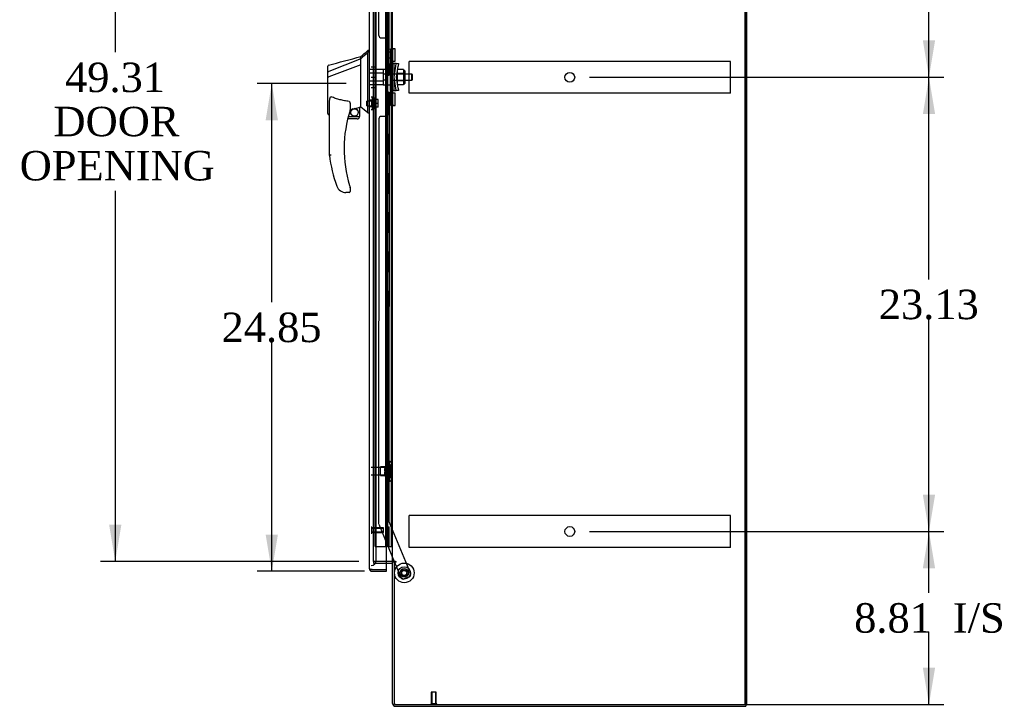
# Model space of a CAD drawing. Header units: inches. Extents: x 1 to 299, y -2 to 199.
# Tile 9 of 12: x 131 to 181, y 68 to 103. Entities that reach past the tile are written whole.
import ezdxf
from ezdxf.enums import TextEntityAlignment as Align
from ezdxf.lldxf.tags import DXFTag

# ---------------------------------------------------------------- set-up
doc = ezdxf.new("R2010")
doc.units = ezdxf.units.IN
doc.header["$MEASUREMENT"] = 0
for name, color, linetype in [('COM53964-1', 7, 'Continuous'), ('COM70220', 7, 'Continuous'), ('COM70759', 7, 'Continuous'), ('COM70763-1', 7, 'Continuous'), ('COM70838', 7, 'Continuous'), ('COM70839-1', 7, 'Continuous'), ('COM71202-1', 7, 'Continuous'), ('COM71205-1', 7, 'Continuous'), ('COM71206-1', 7, 'Continuous'), ('Default', 7, 'Continuous'), ('HAN86294', 7, 'Continuous'), ('HAN86294_NUT', 7, 'Continuous'), ('HAN86294_SCREW', 7, 'Continuous'), ('HAN86294_WASHER', 7, 'Continuous'), ('HAN_NUT', 7, 'Continuous'), ('NTS18147', 7, 'Continuous'), ('ROL87452', 7, 'Continuous'), ('RVT17786', 7, 'Continuous'), ('RVT19000', 7, 'Continuous'), ('SPC87322', 7, 'Continuous'), ('STD26122', 7, 'Continuous'), ('STD26258', 7, 'Continuous'), ('WAF25376', 7, 'Continuous'), ('WAM30038', 7, 'Continuous')]:
    doc.layers.add(name, color=color, linetype=linetype)
doc.styles.add('SEACAD_Times_New_Roman', font='times.ttf')
tags = doc.linetypes.add('HIDDEN2', pattern=[0.1875, 0.125, -0.0625]).pattern_tags.tags
tags[6:7] = [DXFTag(74, 4), DXFTag(75, 0), DXFTag(340, '0'), DXFTag(46, 0.0), DXFTag(50, 0.0), DXFTag(44, 0.0), DXFTag(45, 0.0)]
tags[4:5] = [DXFTag(74, 4), DXFTag(75, 0), DXFTag(340, '0'), DXFTag(46, 0.0), DXFTag(50, 0.0), DXFTag(44, 0.0), DXFTag(45, 0.0)]
doc.dimstyles.new('HAMMOND_(STH_-_300x200)', dxfattribs={"dimtxt": 1.5, "dimasz": 1.875, "dimexe": 0.75, "dimexo": 0.75, "dimgap": 0.375, "dimtad": 0, "dimtih": 1, "dimtoh": 1, "dimzin": 0, "dimdsep": 46, "dimtxsty": 'SEACAD_Times_New_Roman', "dimblk1": '_SE_FILLED', "dimblk2": '_SE_FILLED', "dimsah": 1, "dimcen": 0.75, "dimadec": 0, "dimazin": 0, "dimtfac": 0.8, "dimtofl": 0, "dimtmove": 0, "dimatfit": 3, "dimfxl": 1, "dimtolj": 1, "dimtzin": 0, "dimarcsym": 0})

# ---------------------------------------------------------------- blocks, each defined once
blk = doc.blocks.new('SE3')
at = {"layer": 'COM53964-1', "color": 7, "linetype": 'HIDDEN2'}
for p, q in [((150.4, 100.77), (150.4, 100.908)), ((166.775, 100.908), (150.4, 100.908)), ((166.775, 100.77), (166.775, 100.908)), ((150.4, 99.421), (150.4, 100.77)), ((166.775, 99.421), (166.775, 100.77)), ((150.4, 99.283), (150.4, 99.421)), ((166.775, 99.283), (166.775, 99.421)), ((166.775, 99.283), (150.4, 99.283)), ((150.4, 77.64), (150.4, 77.778)), ((166.775, 77.778), (150.4, 77.778)), ((150.4, 76.291), (150.4, 77.64)), ((166.775, 77.64), (166.775, 77.778)), ((166.775, 76.291), (166.775, 77.64)), ((150.4, 76.153), (150.4, 76.291)), ((166.775, 76.153), (166.775, 76.291)), ((166.775, 76.153), (150.4, 76.153))]:
    blk.add_line(p, q, dxfattribs=at)
for centre in [(158.587, 100.095), (158.587, 76.965)]:
    blk.add_circle(centre, 0.25, dxfattribs=at)
at = {"layer": 'COM70220', "color": 7, "linetype": 'HIDDEN2'}
for p, q in [((148.715, 75.737), (148.715, 124.669)), ((148.715, 75.487), (148.715, 75.737))]:
    blk.add_line(p, q, dxfattribs=at)
blk.add_arc((148.465, 75.487), 0.25, 270, 0, dxfattribs=at)
at = {"layer": 'COM70759', "color": 7, "linetype": 'HIDDEN2'}
for p, q in [((148.664, 76.203), (148.664, 124.203)), ((149.204, 76.203), (149.204, 124.203)), ((149.209, 124.212), (149.209, 76.203)), ((149.309, 76.203), (149.309, 124.212)), ((149.495, 76.203), (149.495, 124.203)), ((149.557, 76.203), (149.557, 124.203)), ((149.249, 102.203), (149.249, 103.203)), ((149.346, 102.203), (149.346, 103.203)), ((149.371, 103.203), (149.371, 102.203)), ((149.376, 102.203), (149.376, 103.203)), ((149.204, 102.203), (149.259, 102.203)), ((149.249, 102.203), (149.376, 102.203)), ((149.259, 101.203), (149.259, 102.203)), ((149.301, 101.203), (149.301, 102.203)), ((149.204, 101.203), (149.259, 101.203)), ((149.249, 101.203), (149.376, 101.203)), ((149.249, 100.203), (149.249, 101.203)), ((149.346, 100.203), (149.346, 101.203)), ((149.371, 101.203), (149.371, 100.203)), ((149.376, 100.203), (149.376, 101.203)), ((149.204, 100.203), (149.259, 100.203)), ((149.249, 100.203), (149.376, 100.203)), ((149.259, 99.203), (149.259, 100.203)), ((149.301, 99.203), (149.301, 100.203)), ((149.204, 99.203), (149.259, 99.203)), ((149.249, 99.203), (149.376, 99.203)), ((149.249, 98.203), (149.249, 99.203)), ((149.346, 98.203), (149.346, 99.203)), ((149.371, 99.203), (149.371, 98.203)), ((149.376, 98.203), (149.376, 99.203)), ((149.204, 98.203), (149.259, 98.203)), ((149.249, 98.203), (149.376, 98.203)), ((149.259, 97.203), (149.259, 98.203)), ((149.301, 97.203), (149.301, 98.203)), ((149.204, 97.203), (149.259, 97.203)), ((149.249, 97.203), (149.376, 97.203)), ((149.249, 96.203), (149.249, 97.203)), ((149.346, 96.203), (149.346, 97.203)), ((149.371, 97.203), (149.371, 96.203)), ((149.376, 96.203), (149.376, 97.203)), ((149.204, 96.203), (149.259, 96.203)), ((149.249, 96.203), (149.376, 96.203)), ((149.259, 95.203), (149.259, 96.203)), ((149.301, 95.203), (149.301, 96.203)), ((149.204, 95.203), (149.259, 95.203)), ((149.249, 95.203), (149.376, 95.203)), ((149.249, 94.203), (149.249, 95.203)), ((149.346, 94.203), (149.346, 95.203)), ((149.371, 95.203), (149.371, 94.203)), ((149.376, 94.203), (149.376, 95.203)), ((149.204, 94.203), (149.259, 94.203)), ((149.249, 94.203), (149.376, 94.203)), ((149.259, 93.203), (149.259, 94.203)), ((149.301, 93.203), (149.301, 94.203)), ((149.204, 93.203), (149.259, 93.203)), ((149.249, 93.203), (149.376, 93.203)), ((149.249, 92.203), (149.249, 93.203)), ((149.346, 92.203), (149.346, 93.203)), ((149.371, 93.203), (149.371, 92.203)), ((149.376, 92.203), (149.376, 93.203)), ((149.204, 92.203), (149.259, 92.203)), ((149.249, 92.203), (149.376, 92.203)), ((149.259, 91.203), (149.259, 92.203)), ((149.301, 91.203), (149.301, 92.203)), ((149.204, 91.203), (149.259, 91.203)), ((149.249, 91.203), (149.376, 91.203)), ((149.249, 90.203), (149.249, 91.203)), ((149.346, 90.203), (149.346, 91.203)), ((149.371, 91.203), (149.371, 90.203)), ((149.376, 90.203), (149.376, 91.203)), ((149.204, 90.203), (149.259, 90.203)), ((149.249, 90.203), (149.376, 90.203)), ((149.259, 89.203), (149.259, 90.203)), ((149.301, 89.203), (149.301, 90.203)), ((149.204, 89.203), (149.259, 89.203)), ((149.249, 89.203), (149.376, 89.203)), ((149.249, 88.203), (149.249, 89.203)), ((149.346, 88.203), (149.346, 89.203)), ((149.371, 89.203), (149.371, 88.203)), ((149.376, 88.203), (149.376, 89.203)), ((149.204, 88.203), (149.259, 88.203)), ((149.249, 88.203), (149.376, 88.203)), ((149.259, 87.203), (149.259, 88.203)), ((149.301, 87.203), (149.301, 88.203)), ((149.204, 87.203), (149.259, 87.203)), ((149.249, 87.203), (149.376, 87.203)), ((149.249, 86.203), (149.249, 87.203)), ((149.346, 86.203), (149.346, 87.203)), ((149.371, 87.203), (149.371, 86.203)), ((149.376, 86.203), (149.376, 87.203)), ((149.204, 86.203), (149.259, 86.203)), ((149.249, 86.203), (149.376, 86.203)), ((149.259, 85.203), (149.259, 86.203)), ((149.301, 85.203), (149.301, 86.203)), ((149.204, 85.203), (149.259, 85.203)), ((149.249, 85.203), (149.376, 85.203)), ((149.249, 84.203), (149.249, 85.203)), ((149.346, 84.203), (149.346, 85.203)), ((149.371, 85.203), (149.371, 84.203)), ((149.376, 84.203), (149.376, 85.203)), ((149.204, 84.203), (149.259, 84.203)), ((149.249, 84.203), (149.376, 84.203)), ((149.259, 83.203), (149.259, 84.203)), ((149.301, 83.203), (149.301, 84.203)), ((149.204, 83.203), (149.259, 83.203)), ((149.249, 83.203), (149.376, 83.203)), ((149.249, 82.203), (149.249, 83.203)), ((149.346, 82.203), (149.346, 83.203)), ((149.371, 83.203), (149.371, 82.203)), ((149.376, 82.203), (149.376, 83.203)), ((149.204, 82.203), (149.259, 82.203)), ((149.249, 82.203), (149.376, 82.203)), ((149.259, 81.203), (149.259, 82.203)), ((149.301, 81.203), (149.301, 82.203)), ((149.204, 81.203), (149.259, 81.203)), ((149.249, 81.203), (149.376, 81.203)), ((149.249, 80.203), (149.249, 81.203)), ((149.346, 80.203), (149.346, 81.203)), ((149.371, 81.203), (149.371, 80.203)), ((149.376, 80.203), (149.376, 81.203)), ((149.204, 80.203), (149.259, 80.203)), ((149.249, 80.203), (149.376, 80.203)), ((149.259, 79.203), (149.259, 80.203)), ((149.301, 79.203), (149.301, 80.203)), ((149.204, 79.203), (149.259, 79.203)), ((149.249, 79.203), (149.376, 79.203)), ((149.249, 78.203), (149.249, 79.203)), ((149.346, 78.203), (149.346, 79.203)), ((149.371, 79.203), (149.371, 78.203)), ((149.376, 78.203), (149.376, 79.203)), ((149.204, 78.203), (149.259, 78.203)), ((149.249, 78.203), (149.376, 78.203)), ((149.259, 77.203), (149.259, 78.203)), ((149.301, 77.203), (149.301, 78.203)), ((149.204, 77.203), (149.259, 77.203)), ((149.249, 76.203), (149.249, 77.203)), ((149.249, 77.203), (149.376, 77.203)), ((149.346, 76.203), (149.346, 77.203)), ((149.371, 77.203), (149.371, 76.203)), ((149.376, 76.203), (149.376, 77.203)), ((148.664, 76.203), (149.179, 76.203)), ((149.179, 76.203), (149.204, 76.203)), ((149.204, 76.203), (149.209, 76.203)), ((149.249, 76.203), (149.209, 76.203)), ((149.371, 76.203), (149.249, 76.203)), ((149.371, 76.203), (149.495, 76.203)), ((149.495, 76.203), (149.557, 76.203))]:
    blk.add_line(p, q, dxfattribs=at)
at = {"layer": 'COM70763-1', "color": 7, "linetype": 'HIDDEN2'}
blk.add_line((167.522, 68.159), (167.522, 128.029), dxfattribs=at)
at = {"layer": 'COM70763-1', "color": 7, "linetype": 'Continuous'}
for q in [(167.617, 128.029), (167.557, 68.159)]:
    blk.add_line((167.617, 68.159), q, dxfattribs=at)
at = {"layer": 'COM70838', "color": 7, "linetype": 'HIDDEN2'}
for p, q in [((149.447, 101.504), (149.447, 101.54)), ((149.447, 101.54), (149.572, 101.54)), ((149.447, 101.504), (149.447, 100.79)), ((149.572, 101.54), (149.572, 101.504)), ((149.572, 100.845), (149.572, 101.504)), ((149.447, 99.415), (149.447, 100.79)), ((149.447, 100.79), (149.505, 100.79)), ((149.505, 99.415), (149.505, 100.79)), ((149.505, 100.79), (149.63, 100.79)), ((149.63, 99.415), (149.63, 100.79)), ((149.733, 100.79), (149.63, 100.79)), ((149.633, 100.103), (149.715, 100.665)), ((149.715, 100.665), (149.733, 100.79)), ((149.733, 100.79), (149.859, 100.79)), ((149.759, 100.103), (149.841, 100.665)), ((149.859, 100.79), (149.841, 100.665)), ((149.715, 99.54), (149.633, 100.103)), ((149.841, 99.54), (149.759, 100.103)), ((149.505, 99.415), (149.447, 99.415)), ((149.447, 99.415), (149.447, 98.702)), ((149.63, 99.415), (149.505, 99.415)), ((149.572, 98.702), (149.572, 99.388)), ((149.63, 99.415), (149.733, 99.415)), ((149.733, 99.415), (149.715, 99.54)), ((149.859, 99.415), (149.733, 99.415)), ((149.841, 99.54), (149.859, 99.415)), ((149.447, 98.665), (149.447, 98.702)), ((149.572, 98.665), (149.447, 98.665)), ((149.572, 98.702), (149.572, 98.665))]:
    blk.add_line(p, q, dxfattribs=at)
for centre, start, end in [((149.689, 100.845), 180, 208.0398), ((149.689, 99.388), 166.4554, 180)]:
    blk.add_arc(centre, 0.117, start, end, dxfattribs=at)
at = {"layer": 'COM70839-1', "color": 7, "linetype": 'HIDDEN2'}
for p, q in [((148.854, 102.228), (148.841, 122.81)), ((149.385, 100.853), (149.372, 122.73)), ((148.979, 102.103), (149.19, 102.103)), ((149.315, 101.978), (149.315, 100.965)), ((149.315, 99.24), (149.315, 98.227)), ((149.385, 99.352), (149.372, 77.476)), ((148.854, 97.977), (148.841, 77.395)), ((149.19, 98.102), (148.979, 98.102)), ((148.851, 77.347), (149.64, 75.439)), ((149.372, 77.476), (150.471, 74.819)), ((149.653, 75.409), (149.981, 74.616)), ((150.404, 74.656), (150.144, 74.548))]:
    blk.add_line(p, q, dxfattribs=at)
at = {"layer": 'COM70839-1', "color": 7, "linetype": 'Continuous'}
blk.add_line((149.64, 75.439), (149.653, 75.409), dxfattribs=at)
at = {"layer": 'COM70839-1', "color": 7, "linetype": 'HIDDEN2'}
blk.add_circle((150.152, 74.856), 0.129, dxfattribs=at)
for centre, start, end in [((148.979, 102.228), 180.0344, 270.0344), ((149.19, 101.978), 0.0344, 90.0344), ((149.44, 100.965), 180.0344, 243.9305), ((149.44, 99.24), 116.0695, 179.9656), ((148.979, 97.977), 89.9656, 179.9656), ((149.19, 98.227), 269.9656, 359.9656), ((148.966, 77.395), 179.9656, 202.4776), ((150.356, 74.771), 292.4776, 22.4776), ((150.096, 74.664), 202.4776, 292.4776)]:
    blk.add_arc(centre, 0.125, start, end, dxfattribs=at)
at = {"layer": 'COM71202-1', "color": 7, "linetype": 'Continuous'}
for p, q in [((148.37, 75.08), (148.37, 125.326)), ((149.245, 75.032), (149.245, 125.374)), ((148.37, 75.08), (148.37, 75.079)), ((148.37, 75.08), (148.37, 75.08)), ((148.451, 75.032), (148.4, 74.993)), ((148.513, 75.032), (148.4, 75.032)), ((148.451, 75.032), (148.513, 75.032)), ((148.513, 75.032), (148.513, 75.032)), ((148.513, 75.032), (149.245, 75.032)), ((148.513, 75.032), (149.245, 75.032)), ((148.513, 74.937), (149.245, 74.937)), ((149.245, 74.937), (149.245, 75.032))]:
    blk.add_line(p, q, dxfattribs=at)
for start, end in [(180, 180.0762), (180.1561, 217.5036), (217.5036, 270)]:
    blk.add_arc((148.513, 75.08), 0.143, start, end, dxfattribs=at)
blk.add_open_spline([(148.4, 75.032), (148.39, 75.04), (148.383, 75.048), (148.375, 75.06), (148.373, 75.064), (148.371, 75.072), (148.37, 75.076), (148.37, 75.08)], degree=3, knots=[0, 0, 0, 0, 0.5, 0.5, 0.75, 0.75, 1, 1, 1, 1], dxfattribs=at)
at = {"layer": 'COM71205-1', "color": 7, "linetype": 'HIDDEN2'}
for p, q in [((148.59, 75.439), (148.59, 75.344)), ((148.59, 75.344), (149.245, 75.344))]:
    blk.add_line(p, q, dxfattribs=at)
at = {"layer": 'COM71205-1', "color": 7, "linetype": 'Continuous'}
for p, q in [((149.245, 75.344), (149.509, 75.344)), ((149.557, 68.207), (149.557, 75.409)), ((149.652, 75.409), (149.557, 75.409)), ((149.7, 68.064), (167.557, 68.064)), ((167.557, 68.159), (167.557, 68.064))]:
    blk.add_line(p, q, dxfattribs=at)
for centre, radius, start, end in [((149.509, 75.296), 0.143, 52.2051, 90), ((149.509, 75.296), 0.048, 0, 90), ((149.7, 68.207), 0.143, 180, 270)]:
    blk.add_arc(centre, radius, start, end, dxfattribs=at)
at = {"layer": 'COM71205-1', "color": 7, "linetype": 'HIDDEN2'}
blk.add_arc((149.7, 68.207), 0.048, 180, 270, dxfattribs=at)
at = {"layer": 'COM71206-1', "color": 7, "linetype": 'Continuous'}
for p, q in [((167.557, 68.159), (167.557, 128.029)), ((149.557, 75.439), (149.557, 124.749)), ((149.509, 75.439), (149.245, 75.439)), ((149.509, 75.439), (149.557, 75.439)), ((149.7, 75.439), (149.557, 75.439)), ((149.73, 75.409), (149.652, 75.409)), ((149.652, 68.159), (149.652, 75.409)), ((149.7, 75.439), (149.73, 75.439)), ((149.652, 68.159), (167.557, 68.159))]:
    blk.add_line(p, q, dxfattribs=at)
at = {"layer": 'COM71206-1', "color": 7, "linetype": 'HIDDEN2'}
for p, q in [((148.59, 75.439), (148.59, 124.749)), ((149.245, 75.439), (148.59, 75.439))]:
    blk.add_line(p, q, dxfattribs=at)
at = {"layer": 'COM71206-1', "color": 7, "linetype": 'Continuous'}
blk.add_arc((149.73, 75.424), 0.015, 270, 90, dxfattribs=at)
at = {"layer": 'HAN86294', "color": 7, "linetype": 'Continuous'}
for p, q in [((148.37, 101.453), (148.287, 101.453)), ((148.29, 101.453), (148.29, 101.351)), ((147.935, 101.04), (146.3, 100.385)), ((147.935, 101.04), (147.935, 101.153)), ((147.935, 100.894), (147.935, 101.04)), ((147.935, 100.8), (147.935, 100.894)), ((148.29, 101.291), (148.29, 101.351)), ((148.29, 101.205), (148.29, 101.291)), ((148.29, 98.715), (148.29, 101.205)), ((146.255, 100.36), (146.255, 100.657)), ((147.935, 100.727), (146.311, 100.124)), ((147.935, 100.727), (147.935, 100.8)), ((147.935, 98.842), (147.935, 100.727)), ((146.255, 100.125), (146.255, 100.36)), ((146.255, 98.253), (146.255, 100.125)), ((146.309, 100.123), (146.311, 100.124)), ((146.335, 96.12), (146.335, 98.79)), ((147.395, 98.71), (147.395, 98.446)), ((147.395, 98.46), (147.522, 98.49)), ((147.606, 98.509), (147.84, 98.564)), ((147.87, 98.567), (147.935, 98.583)), ((147.87, 98.567), (147.87, 98.568)), ((147.87, 98.568), (147.87, 98.103)), ((147.935, 98.695), (147.935, 98.842)), ((147.935, 98.583), (147.935, 98.695)), ((148.29, 98.31), (148.29, 98.715)), ((146.329, 98.195), (146.335, 98.196)), ((147.745, 97.978), (147.265, 97.978)), ((147.297, 98.103), (147.87, 98.103)), ((148.29, 98.284), (148.29, 98.31)), ((148.29, 98.283), (148.37, 98.283)), ((147.395, 94.466), (147.395, 94.288)), ((146.898, 94.318), (146.897, 94.316)), ((147.335, 94.228), (147.18, 94.228))]:
    blk.add_line(p, q, dxfattribs=at)
at = {"layer": 'HAN86294', "color": 7, "linetype": 'HIDDEN2'}
for p, q in [((149.072, 100.498), (148.37, 100.498)), ((149.072, 100.498), (149.072, 100.302)), ((149.072, 100.302), (148.37, 100.302)), ((149.072, 99.903), (148.37, 99.903)), ((149.072, 100.302), (149.072, 99.903)), ((149.197, 100.263), (149.072, 100.263)), ((149.197, 99.943), (149.072, 99.943)), ((149.072, 99.903), (149.072, 99.707)), ((149.197, 100.263), (149.197, 100.103)), ((149.197, 100.103), (149.197, 99.943)), ((150.532, 100.263), (149.572, 100.263)), ((149.572, 99.943), (150.532, 99.943)), ((150.532, 99.943), (150.532, 100.263)), ((150.562, 100.233), (150.532, 100.263)), ((150.532, 99.943), (150.562, 99.973)), ((150.562, 99.973), (150.562, 100.233)), ((149.072, 99.707), (148.37, 99.707)), ((148.495, 98.927), (148.37, 98.927)), ((148.495, 98.602), (148.495, 98.927)), ((148.37, 98.602), (148.495, 98.602))]:
    blk.add_line(p, q, dxfattribs=at)
at = {"layer": 'HAN86294', "color": 7, "linetype": 'Continuous'}
blk.add_circle((147.609, 98.307), 0.188, dxfattribs=at)
for centre, radius, start, end in [((131.906, 120.481), 25.11, 309.6694, 310.7299), ((-152.577, 1219.649), 1158.164, 284.954427, 285.038821), ((146.315, 100.657), 0.06, 105.3239, 180.0002), ((146.3, 100.484), 0.361, 262.9065, 271.5232), ((153.499, 96.456), 6.417, 162.105, 197.0102), ((147.335, 98.446), 0.06, 342.105, 0), ((147.609, 98.307), 0.202, 115.2676, 90.8956), ((147.347, 99.434), 0.961, 280.5316, 285.6316), ((111.524, 55.136), 56.686, 49.5649, 50.0347), ((147.745, 98.103), 0.125, 270, 310.5358), ((147.745, 98.103), 0.125, 310.5358, 346.1135), ((147.745, 98.103), 0.125, 346.1135, 360), ((153.675, 97.055), 7.4, 187.261, 199.7146), ((147.18, 94.728), 0.5, 199.7146, 235.4377), ((147.335, 94.466), 0.06, 0, 17.895), ((147.18, 94.728), 0.5, 235.4377, 270), ((147.335, 94.288), 0.06, 270, 0)]:
    blk.add_arc(centre, radius, start, end, dxfattribs=at)
blk.add_ellipse((146.315, 98.253), major_axis=(0.06, 0), ratio=0.999979, start_param=3.141468, end_param=4.950188, dxfattribs=at)
blk.add_open_spline([(148.29, 101.351), (148.172, 101.247), (148.054, 101.144), (147.935, 101.04)], degree=3, dxfattribs=at)
for points, knots in [([(146.3, 100.385), (146.287, 100.383), (146.276, 100.38), (146.26, 100.371), (146.255, 100.365), (146.255, 100.36)], [0, 0, 0, 0, 0.5, 0.5, 1, 1, 1, 1]), ([(146.335, 98.79), (146.335, 98.848), (146.339, 98.905), (146.354, 98.991), (146.36, 99.019), (146.375, 99.06), (146.38, 99.073), (146.393, 99.091), (146.398, 99.097), (146.41, 99.105), (146.418, 99.106), (146.425, 99.103)], [0, 0, 0, 0, 0.5, 0.5, 0.75, 0.75, 0.875, 0.875, 0.9375, 0.9375, 1, 1, 1, 1]), ([(147.335, 98.865), (147.257, 98.875), (147.18, 98.888), (147.025, 98.917), (146.948, 98.935), (146.796, 98.974), (146.72, 98.996), (146.572, 99.046), (146.498, 99.073), (146.425, 99.103)], [0, 0, 0, 0, 0.25, 0.25, 0.5, 0.5, 0.75, 0.75, 1, 1, 1, 1]), ([(147.335, 98.865), (147.339, 98.864), (147.343, 98.862), (147.349, 98.858), (147.352, 98.856), (147.36, 98.848), (147.364, 98.841), (147.371, 98.828), (147.374, 98.822), (147.38, 98.808), (147.382, 98.801), (147.388, 98.781), (147.391, 98.767), (147.393, 98.745), (147.394, 98.738), (147.395, 98.724), (147.395, 98.717), (147.395, 98.71)], [0, 0, 0, 0, 0.0625, 0.0625, 0.125, 0.125, 0.25, 0.25, 0.375, 0.375, 0.5, 0.5, 0.75, 0.75, 0.875, 0.875, 1, 1, 1, 1]), ([(147.84, 98.564), (147.844, 98.565), (147.848, 98.566), (147.855, 98.567), (147.858, 98.567), (147.867, 98.568), (147.87, 98.568), (147.87, 98.568)], [0, 0, 0, 0, 0.25, 0.25, 0.5, 0.5, 1, 1, 1, 1]), ([(146.425, 96.126), (146.419, 96.125), (146.413, 96.125), (146.402, 96.124), (146.396, 96.124), (146.38, 96.123), (146.37, 96.122), (146.357, 96.121), (146.354, 96.121), (146.347, 96.121), (146.344, 96.121), (146.34, 96.12), (146.338, 96.12), (146.336, 96.12), (146.335, 96.12), (146.335, 96.12)], [0, 0, 0, 0, 0.125, 0.125, 0.25, 0.25, 0.5, 0.5, 0.625, 0.625, 0.75, 0.75, 0.875, 0.875, 1, 1, 1, 1]), ([(147.363, 94.579), (147.368, 94.561), (147.373, 94.544), (147.381, 94.519), (147.384, 94.51), (147.388, 94.498), (147.389, 94.494), (147.391, 94.489), (147.391, 94.488), (147.392, 94.485), (147.392, 94.484), (147.392, 94.484)], [0, 0, 0, 0, 0.5, 0.5, 0.75, 0.75, 0.875, 0.875, 0.9375, 0.9375, 1, 1, 1, 1])]:
    blk.add_open_spline(points, degree=3, knots=knots, dxfattribs=at)
at = {"layer": 'HAN86294_NUT', "color": 7, "linetype": 'HIDDEN2'}
for p, q in [((149.789, 100.487), (149.789, 100.295)), ((150.114, 100.487), (149.789, 100.487)), ((150.114, 100.487), (150.114, 100.391)), ((150.164, 100.435), (150.114, 100.435)), ((150.114, 100.391), (150.114, 100.295)), ((150.194, 99.8), (150.194, 100.405)), ((149.789, 100.295), (149.789, 99.911)), ((150.114, 100.295), (149.789, 100.295)), ((149.789, 99.911), (149.789, 99.719)), ((150.114, 99.911), (149.789, 99.911)), ((150.114, 100.295), (150.114, 100.103)), ((150.114, 100.103), (150.114, 99.911)), ((150.114, 99.911), (150.114, 99.815)), ((150.114, 99.719), (149.789, 99.719)), ((150.114, 99.815), (150.114, 99.719)), ((150.114, 99.77), (150.164, 99.77))]:
    blk.add_line(p, q, dxfattribs=at)
for centre, start, end in [((150.164, 100.405), 0, 90), ((150.164, 99.8), 270, 0)]:
    blk.add_arc(centre, 0.03, start, end, dxfattribs=at)
at = {"layer": 'HAN86294_SCREW', "color": 7, "linetype": 'HIDDEN2'}
for p, q in [((148.24, 98.649), (148.24, 98.881)), ((148.615, 98.881), (148.24, 98.881)), ((148.615, 98.502), (148.615, 99.027)), ((148.685, 99.027), (148.615, 99.027)), ((148.685, 98.502), (148.685, 99.027)), ((148.822, 98.957), (148.685, 98.957)), ((148.822, 98.765), (148.822, 98.957)), ((148.24, 98.649), (148.615, 98.649)), ((148.615, 98.502), (148.685, 98.502)), ((148.822, 98.765), (148.685, 98.765)), ((148.822, 98.572), (148.685, 98.572)), ((148.822, 98.572), (148.822, 98.765))]:
    blk.add_line(p, q, dxfattribs=at)
at = {"layer": 'HAN86294_WASHER', "color": 7, "linetype": 'HIDDEN2'}
for p, q in [((148.525, 99.076), (148.465, 99.076)), ((148.525, 98.453), (148.525, 99.076)), ((148.585, 99.076), (148.525, 99.076)), ((148.525, 98.453), (148.525, 99.076)), ((148.585, 98.453), (148.585, 99.076)), ((148.465, 98.453), (148.525, 98.453)), ((148.525, 98.453), (148.585, 98.453))]:
    blk.add_line(p, q, dxfattribs=at)
at = {"layer": 'HAN_NUT', "color": 7, "linetype": 'HIDDEN2'}
for p, q in [((148.465, 100.633), (148.68, 100.633)), ((148.68, 100.103), (148.68, 100.633)), ((148.465, 100.103), (148.68, 100.103)), ((148.68, 99.573), (148.68, 100.103)), ((148.465, 99.573), (148.68, 99.573))]:
    blk.add_line(p, q, dxfattribs=at)
at = {"layer": 'NTS18147', "color": 7, "linetype": 'HIDDEN2'}
for p, q in [((149.374, 80.527), (149.374, 80.532)), ((149.437, 80.532), (149.374, 80.532)), ((149.374, 80.527), (149.374, 80.338)), ((149.374, 80.527), (149.437, 80.527)), ((149.374, 80.338), (149.374, 80.22)), ((149.437, 80.338), (149.374, 80.338)), ((149.437, 80.527), (149.437, 80.532)), ((149.437, 80.22), (149.437, 80.338)), ((149.499, 80.378), (149.499, 80.433)), ((148.936, 79.812), (148.936, 80.252)), ((149.374, 80.252), (148.936, 80.252)), ((148.936, 79.812), (149.374, 79.812)), ((149.374, 80.22), (149.374, 79.843)), ((149.374, 80.22), (149.437, 80.22)), ((149.374, 79.843), (149.374, 79.725)), ((149.437, 79.843), (149.374, 79.843)), ((149.437, 79.725), (149.437, 79.843)), ((149.374, 79.725), (149.374, 79.536)), ((149.374, 79.725), (149.437, 79.725)), ((149.374, 79.536), (149.374, 79.532)), ((149.437, 79.536), (149.374, 79.536)), ((149.374, 79.532), (149.437, 79.532)), ((149.437, 79.536), (149.437, 79.532)), ((149.499, 79.631), (149.499, 79.685))]:
    blk.add_line(p, q, dxfattribs=at)
blk.add_arc((149.18, 80.032), 0.318, 323.6338, 36.3662, dxfattribs=at)
for centre, start_param, end_param in [((149.18, 80.433), 2.506883, 3.776302), ((149.18, 80.378), 2.506883, 3.141593), ((149.18, 79.685), 3.141593, 3.776302), ((149.18, 79.631), 2.506883, 3.776302)]:
    blk.add_ellipse(centre, major_axis=(-0.318, 0), ratio=0.5, start_param=start_param, end_param=end_param, dxfattribs=at)
at = {"layer": 'ROL87452', "color": 7, "linetype": 'HIDDEN2'}
for radius in [0.5, 0.206]:
    blk.add_circle((150.152, 74.856), radius, dxfattribs=at)
at = {"layer": 'RVT17786', "color": 7, "linetype": 'HIDDEN2'}
blk.add_circle((150.152, 74.856), 0.217, dxfattribs=at)
at = {"layer": 'RVT19000', "color": 7, "linetype": 'HIDDEN2'}
for p, q in [((149.235, 101.088), (149.235, 101.369)), ((149.447, 101.369), (149.235, 101.369)), ((149.572, 101.423), (149.447, 101.423)), ((149.572, 101.54), (149.572, 101.541)), ((149.685, 101.541), (149.572, 101.541)), ((149.685, 100.916), (149.685, 101.541)), ((149.235, 101.088), (149.447, 101.088)), ((149.447, 101.033), (149.572, 101.033)), ((149.572, 100.916), (149.685, 100.916)), ((149.235, 98.837), (149.235, 99.118)), ((149.447, 99.118), (149.235, 99.118)), ((149.572, 99.172), (149.447, 99.172)), ((149.685, 99.29), (149.572, 99.29)), ((149.685, 98.665), (149.685, 99.29)), ((149.235, 98.837), (149.447, 98.837)), ((149.447, 98.782), (149.572, 98.782)), ((149.572, 98.665), (149.572, 98.665)), ((149.572, 98.665), (149.685, 98.665))]:
    blk.add_line(p, q, dxfattribs=at)
at = {"layer": 'SPC87322', "color": 7, "linetype": 'HIDDEN2'}
for p, q in [((149.447, 100.495), (149.072, 100.495)), ((149.572, 100.34), (149.447, 100.34)), ((149.572, 100.33), (149.447, 100.33)), ((149.572, 99.875), (149.447, 99.875)), ((149.572, 99.865), (149.447, 99.865)), ((149.072, 99.71), (149.447, 99.71))]:
    blk.add_line(p, q, dxfattribs=at)
at = {"layer": 'STD26122', "color": 7, "linetype": 'HIDDEN2'}
for p, q in [((149.43, 80.217), (148.465, 80.217)), ((148.465, 79.847), (149.43, 79.847)), ((149.43, 80.217), (149.43, 79.847)), ((149.465, 80.182), (149.43, 80.217)), ((149.43, 79.847), (149.465, 79.882)), ((149.465, 79.882), (149.465, 80.182))]:
    blk.add_line(p, q, dxfattribs=at)
at = {"layer": 'STD26258', "color": 7, "linetype": 'HIDDEN2'}
for p, q in [((148.496, 77.188), (148.465, 77.188)), ((148.465, 76.875), (148.496, 76.875)), ((148.496, 76.875), (148.496, 77.188)), ((149.09, 77.157), (148.496, 77.157)), ((149.09, 77.126), (148.496, 77.126)), ((149.09, 76.937), (148.496, 76.937)), ((148.496, 76.907), (149.09, 76.907)), ((149.09, 76.907), (149.09, 77.157)), ((151.777, 68.784), (151.527, 68.784)), ((151.527, 68.784), (151.527, 68.19)), ((151.558, 68.784), (151.558, 68.19)), ((151.747, 68.784), (151.747, 68.19)), ((151.777, 68.19), (151.777, 68.784)), ((151.808, 68.19), (151.496, 68.19)), ((151.496, 68.19), (151.496, 68.159)), ((151.808, 68.159), (151.808, 68.19))]:
    blk.add_line(p, q, dxfattribs=at)
at = {"layer": 'WAF25376', "color": 7, "linetype": 'HIDDEN2'}
for radius in [0.315, 0.14]:
    blk.add_circle((150.152, 74.856), radius, dxfattribs=at)
at = {"layer": 'WAM30038', "color": 7, "linetype": 'HIDDEN2'}
for p, q in [((149.225, 80.407), (149.225, 79.657)), ((149.249, 80.407), (149.225, 80.407)), ((149.249, 80.407), (149.249, 79.657)), ((149.161, 80.205), (149.161, 80.26)), ((149.206, 80.234), (149.161, 80.205)), ((149.161, 80.181), (149.206, 80.209)), ((149.161, 80.205), (149.177, 80.193)), ((149.161, 80.049), (149.161, 80.181)), ((149.206, 80.049), (149.161, 80.049)), ((149.161, 79.883), (149.161, 80.014)), ((149.161, 80.014), (149.206, 80.014)), ((149.206, 79.854), (149.161, 79.883)), ((149.177, 79.871), (149.161, 79.858)), ((149.161, 79.803), (149.161, 79.858)), ((149.161, 79.858), (149.206, 79.83)), ((149.177, 80.193), (149.216, 80.217)), ((149.215, 79.846), (149.177, 79.871)), ((149.225, 79.657), (149.249, 79.657))]:
    blk.add_line(p, q, dxfattribs=at)
for centre, radius, start, end in [((148.64, 80.935), 0.85, 311.7058, 313.4493), ((149.207, 80.031), 0.0181, 1.7718, 93.073), ((149.207, 80.032), 0.0182, 267.1609, 357.9942), ((148.638, 79.126), 0.854, 46.5547, 48.2901)]:
    blk.add_arc(centre, radius, start, end, dxfattribs=at)
for points, knots in [([(149.161, 80.26), (149.174, 80.271), (149.187, 80.283), (149.199, 80.294), (149.202, 80.296), (149.204, 80.298), (149.206, 80.3)], [0, 0, 0, 0, 0.858552, 0.858552, 0.858552, 1, 1, 1, 1]), ([(149.206, 79.763), (149.204, 79.765), (149.202, 79.767), (149.199, 79.769), (149.187, 79.781), (149.174, 79.792), (149.161, 79.803)], [0, 0, 0, 0, 0.141448, 0.141448, 0.141448, 1, 1, 1, 1]), ([(149.219, 80.239), (149.219, 80.239), (149.218, 80.239), (149.214, 80.238), (149.21, 80.236), (149.206, 80.234)], [0.4389304, 0.4389304, 0.4389304, 0.4389304, 0.5, 0.5, 1, 1, 1, 1]), ([(149.206, 80.209), (149.208, 80.21), (149.21, 80.212), (149.214, 80.215), (149.216, 80.218), (149.22, 80.222), (149.222, 80.224), (149.224, 80.229), (149.225, 80.232), (149.225, 80.234)], [0, 0, 0, 0, 0.25, 0.25, 0.5, 0.5, 0.75, 0.75, 1, 1, 1, 1]), ([(149.225, 79.83), (149.225, 79.832), (149.224, 79.834), (149.222, 79.839), (149.22, 79.842), (149.214, 79.848), (149.21, 79.852), (149.206, 79.854)], [0, 0, 0, 0, 0.25, 0.25, 0.5, 0.5, 1, 1, 1, 1]), ([(149.206, 79.83), (149.208, 79.828), (149.21, 79.827), (149.214, 79.825), (149.216, 79.825), (149.218, 79.825), (149.219, 79.825), (149.219, 79.825)], [0, 0, 0, 0, 0.25, 0.25, 0.5, 0.5, 0.5626015, 0.5626015, 0.5626015, 0.5626015])]:
    blk.add_open_spline(points, degree=3, knots=knots, dxfattribs=at)
blk = doc.blocks.new('DMBLK4733')
at = {"layer": 'Default', "linetype": 'Continuous'}
for points in [[(177.205, 75.09), (176.892, 76.965), (176.58, 75.09)], [(177.205, 70.034), (176.58, 70.034), (176.892, 68.159)]]:
    blk.add_hatch(color=7, dxfattribs=at).paths.add_polyline_path(points)
at = {"layer": 'Default', "color": 7, "linetype": 'Continuous'}
for p, q in [((159.587, 76.965), (177.642, 76.965)), ((176.892, 73.837), (176.892, 76.965)), ((176.892, 68.159), (176.892, 71.812)), ((159.355, 68.159), (177.642, 68.159))]:
    blk.add_line(p, q, dxfattribs=at)
at = {"layer": 'Default', "color": 7, "linetype": 'Continuous', "style": 'SEACAD_Times_New_Roman'}
for s, p in [('8.81', (173.079, 73.312)), ('I/S', (178.11, 73.312))]:
    blk.add_text(s, height=1.5, dxfattribs=at).set_placement(p, align=Align.TOP_LEFT)
blk = doc.blocks.new('_SE_FILLED')
at = {"color": 0}
blk.add_line((0, 0), (-1, 0), dxfattribs=at)
blk.add_solid([(0, 0), (-1, -0.1665), (-1, 0.1665), (0, 0)], dxfattribs=at)
blk = doc.blocks.new('DMBLK4734')
at = {"layer": 'Default', "linetype": 'Continuous'}
for points in [[(177.205, 98.22), (176.892, 100.095), (176.58, 98.22)], [(177.205, 78.84), (176.58, 78.84), (176.892, 76.965)]]:
    blk.add_hatch(color=7, dxfattribs=at).paths.add_polyline_path(points)
at = {"layer": 'Default', "color": 7, "linetype": 'Continuous'}
for p, q in [((159.587, 100.095), (177.642, 100.095)), ((176.892, 89.805), (176.892, 100.095)), ((176.892, 76.965), (176.892, 87.78)), ((159.587, 76.965), (177.642, 76.965))]:
    blk.add_line(p, q, dxfattribs=at)
at = {"layer": 'Default', "color": 7, "linetype": 'Continuous', "style": 'SEACAD_Times_New_Roman'}
blk.add_text('23.13', height=1.5, dxfattribs=at).set_placement((174.333, 89.28), align=Align.TOP_LEFT)
blk = doc.blocks.new('DMBLK4735')
at = {"layer": 'Default', "linetype": 'Continuous'}
for points in [[(177.205, 121.35), (176.892, 123.225), (176.58, 121.35)], [(177.205, 101.97), (176.58, 101.97), (176.892, 100.095)]]:
    blk.add_hatch(color=7, dxfattribs=at).paths.add_polyline_path(points)
at = {"layer": 'Default', "color": 7, "linetype": 'Continuous'}
for p, q in [((159.587, 123.225), (177.642, 123.225)), ((176.892, 112.935), (176.892, 123.225)), ((176.892, 100.095), (176.892, 110.91)), ((159.587, 100.095), (177.642, 100.095))]:
    blk.add_line(p, q, dxfattribs=at)
at = {"layer": 'Default', "color": 7, "linetype": 'Continuous', "style": 'SEACAD_Times_New_Roman'}
blk.add_text('23.13', height=1.5, dxfattribs=at).set_placement((174.333, 112.41), align=Align.TOP_LEFT)
blk = doc.blocks.new('DMBLK4751')
at = {"layer": 'Default', "linetype": 'Continuous'}
for points in [[(135.107, 122.874), (135.732, 122.874), (135.42, 124.749)], [(135.107, 77.314), (135.42, 75.439), (135.732, 77.314)]]:
    blk.add_hatch(color=7, dxfattribs=at).paths.add_polyline_path(points)
at = {"layer": 'Default', "color": 7, "linetype": 'Continuous'}
for p, q in [((147.84, 124.749), (134.67, 124.749)), ((135.42, 124.749), (135.42, 101.369)), ((135.42, 94.319), (135.42, 75.439)), ((147.84, 75.439), (134.67, 75.439))]:
    blk.add_line(p, q, dxfattribs=at)
at = {"layer": 'Default', "color": 7, "linetype": 'Continuous', "style": 'SEACAD_Times_New_Roman'}
for s, p in [('49.31', (132.86, 100.844)), ('DOOR', (132.274, 98.594)), ('OPENING', (130.55, 96.344))]:
    blk.add_text(s, height=1.5, dxfattribs=at).set_placement(p, align=Align.TOP_LEFT)
blk = doc.blocks.new('DMBLK4752')
at = {"layer": 'Default', "linetype": 'Continuous'}
for points in [[(143.085, 97.909), (143.71, 97.909), (143.397, 99.784)], [(143.085, 76.812), (143.397, 74.937), (143.71, 76.812)]]:
    blk.add_hatch(color=7, dxfattribs=at).paths.add_polyline_path(points)
at = {"layer": 'Default', "color": 7, "linetype": 'Continuous'}
for p, q in [((147.185, 99.784), (142.647, 99.784)), ((143.397, 88.636), (143.397, 99.784)), ((143.397, 74.937), (143.397, 86.611)), ((148.129, 74.937), (142.647, 74.937))]:
    blk.add_line(p, q, dxfattribs=at)
at = {"layer": 'Default', "color": 7, "linetype": 'Continuous', "style": 'SEACAD_Times_New_Roman'}
blk.add_text('24.85', height=1.5, dxfattribs=at).set_placement((140.838, 88.111), align=Align.TOP_LEFT)

msp = doc.modelspace()

# ---------------------------------------------------------------- block references
at = {"layer": 'Default'}
msp.add_blockref('SE3', (0, 0), dxfattribs=at)

# ---------------------------------------------------------------- dimensions: what is measured, and where the dimension line sits
at = {"layer": 'Default', "color": 7, "linetype": 'Continuous'}
for base, p1, p2, angle, text, picture, middle, dimtype in [((135.42, 124.749), (149.509, 124.749), (149.509, 75.439), 270, '\\A1;<>\\PDOOR\\XOPENING', 'DMBLK4751', (135.42, 100.094), 161), ((176.892, 100.095), (158.837, 100.095), (158.837, 123.225), 90, '\\A1;<>', 'DMBLK4735', (176.892, 111.66), 161), ((176.892, 76.965), (158.837, 76.965), (158.837, 100.095), 90, '\\A1;<>', 'DMBLK4734', (176.892, 88.53), 161), ((143.397, 99.784), (148.879, 74.937), (147.935, 99.784), 90, '\\A1;<>', 'DMBLK4752', (143.397, 87.361), 160), ((176.892, 76.965), (158.605, 68.159), (158.837, 76.965), 90, '\\A1;<> I/S', 'DMBLK4733', (176.892, 72.562), 160)]:
    dim = msp.add_linear_dim(base=base, p1=p1, p2=p2, angle=angle, text=text, dimstyle='HAMMOND_(STH_-_300x200)', dxfattribs=at)
    dim.commit()
    dim.dimension.update_dxf_attribs({"geometry": picture, "text_midpoint": middle, "dimtype": dimtype})

doc.saveas('drawing.dxf')
